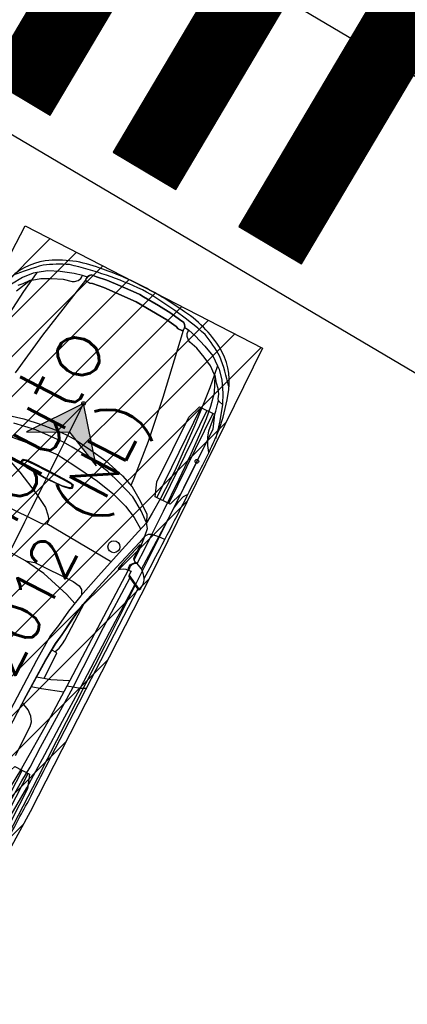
# Model space of a CAD drawing. Header units: metres. Extents: x 147454 to 148962, y 409264 to 410698.
# Tile 18 of 36: x 147486.32 to 147488.97, y 410622.19 to 410628.94. Entities that reach past the tile are written whole.
import ezdxf
from ezdxf.enums import TextEntityAlignment as Align

# ---------------------------------------------------------------- set-up
doc = ezdxf.new("R2010")
doc.units = ezdxf.units.M
doc.layers.get('0').update_dxf_attribs({"color": 151})
doc.layers.get('Defpoints').update_dxf_attribs({"color": 171})
doc.layers.add('Iv-a-hulp', color=161, linetype='Continuous', plot=False)
doc.layers.add('OPTIE 03 - TIJDELIJKE ONTSLUITING', color=7, linetype='Continuous')
doc.styles.add('TSText', font='Simplex.shx')

# ---------------------------------------------------------------- blocks, each defined once
blk = doc.blocks.new('*U6')
at = {"color": 40, "true_color": 0xf8d731, "const_width": 0.5}
for points in [[(-3.1306, 0.1101), (-1.6023, 2.6917)], [(-2.27, -0.3993), (-0.7418, 2.1823)], [(-1.4095, -0.9087), (0.1187, 1.6728)]]:
    blk.add_lwpolyline(points, dxfattribs=at)
at = {"color": 40, "true_color": 0xf8d731}
for points in [[(-3.3457, 0.2375), (-2.9154, -0.0172), (-1.3872, 2.5643), (-1.8174, 2.819)], [(-2.4852, -0.272), (-2.0549, -0.5267), (-0.5267, 2.0549), (-0.9569, 2.3096)], [(-1.6246, -0.7814), (-1.1944, -1.0361), (0.3339, 1.5455), (-0.0964, 1.8002)]]:
    blk.add_lwpolyline(points, close=True, dxfattribs=at)
blk = doc.blocks.new('*U228')
at = {"color": 2, "linetype": 'Continuous', "ltscale": 1.524}
blk.add_circle((0, 0), 0.0127, dxfattribs=at)
blk = doc.blocks.new('*U233')
at = {"color": 4, "linetype": 'Continuous', "ltscale": 1.524, "flags": 128}
blk.add_lwpolyline([(147482.8629, 410621.4417), (147483.3466, 410622.2017), (147484.3595, 410623.6801), (147486.3562, 410627.5305), (147487.9822, 410626.6909), (147487.2036, 410625.1038), (147486.3906, 410623.5113), (147483.9066, 410618.9415)], dxfattribs=at)
blk = doc.blocks.new('*U237')
at = {"color": 7, "linetype": 'Continuous', "ltscale": 1.524}
for p, q in [((-1.063, 2.519), (-1.312, 2.673)), ((-1.336, 2.357), (-2.241, 2.446)), ((-1.388, 2.5), (-1.039, 2.337)), ((-1.265, 2.529), (-1.174, 2.445)), ((-1.174, 2.445), (-1.039, 2.337)), ((-0.867, 2.351), (-1.063, 2.519)), ((-1.024, 2.315), (-1.336, 2.357)), ((-1.039, 2.337), (-1.02, 2.309)), ((-0.819, 2.286), (-1.024, 2.315)), ((-1.02, 2.309), (-0.891, 2.146)), ((-0.819, 2.286), (-0.867, 2.351)), ((-0.666, 2.085), (-0.819, 2.286)), ((-0.891, 2.146), (-0.786, 1.931)), ((-0.556, 1.828), (-0.666, 2.085)), ((-0.786, 1.931), (-0.68, 1.693)), ((-0.45, 1.534), (-0.556, 1.828)), ((-2.012, 1.523), (-3.047, 1.683)), ((-0.68, 1.693), (-0.628, 1.487)), ((-4.001, 1.523), (-3.873, 1.036)), ((-0.464, 1.232), (-2.012, 1.523)), ((-0.628, 1.487), (-0.604, 1.441)), ((-0.604, 1.441), (-0.546, 1.375)), ((-0.546, 1.375), (-0.484, 1.347)), ((-0.484, 1.347), (-0.441, 1.342)), ((-0.402, 1.342), (-0.45, 1.534)), ((-0.441, 1.342), (-0.402, 1.342)), ((-0.386, 1.229), (-0.402, 1.342)), ((-3.973, 0.682), (-4.064, 1.187)), ((-0.476, 1.209), (-0.482, 1.121)), ((-0.482, 1.121), (-0.476, 1.209)), ((-0.482, 1.121), (-0.458, 1.058)), ((-0.458, 1.058), (-0.482, 1.121)), ((-0.464, 1.232), (-0.476, 1.209)), ((-0.476, 1.209), (-0.464, 1.232)), ((-0.434, 1.238), (-0.464, 1.232)), ((-0.464, 1.232), (-0.434, 1.238)), ((-0.398, 1.232), (-0.434, 1.238)), ((-0.434, 1.238), (-0.398, 1.232)), ((-0.368, 1.226), (-0.398, 1.232)), ((-0.398, 1.232), (-0.368, 1.226)), ((-0.333, 1.203), (-0.368, 1.226)), ((-0.368, 1.226), (-0.333, 1.203)), ((-0.297, 1.168), (-0.333, 1.203)), ((-0.333, 1.203), (-0.297, 1.168)), ((-0.285, 1.052), (-0.297, 1.168)), ((-0.297, 1.168), (-0.285, 1.052)), ((-4.805, 1.02), (-4.985, 0.565)), ((-4.364, 1.081), (-4.282, 0.443)), ((-3.873, 1.036), (-3.81, 0.629)), ((-0.458, 1.058), (-0.422, 0.796)), ((-0.422, 0.796), (-0.458, 1.058)), ((-0.249, 0.808), (-0.285, 1.052)), ((-0.285, 1.052), (-0.249, 0.808)), ((-3.946, 0.222), (-3.973, 0.682)), ((-0.422, 0.796), (-0.375, 0)), ((-0.375, 0), (-0.422, 0.796)), ((-0.219, 0.482), (-0.249, 0.808)), ((-0.249, 0.808), (-0.219, 0.482)), ((-5.789, -0.395), (-5.8, 0.534)), ((-4.985, 0.565), (-5.239, 0.018)), ((-4.829, 0.442), (-4.8, 0.613)), ((-4.819, 0.417), (-4.794, 0.56)), ((-4.8, 0.613), (-4.775, 0.641)), ((-4.794, 0.56), (-4.768, 0.619)), ((-4.775, 0.641), (-4.746, 0.644)), ((-4.768, 0.619), (-4.746, 0.625)), ((-4.746, 0.644), (-4.717, 0.641)), ((-4.746, 0.625), (-4.727, 0.622)), ((-4.727, 0.622), (-4.705, 0.61)), ((-4.717, 0.641), (-4.689, 0.632)), ((-4.705, 0.61), (-4.685, 0.582)), ((-4.689, 0.632), (-4.673, 0.566)), ((-4.685, 0.582), (-4.682, 0.352)), ((-4.673, 0.566), (-4.663, 0.461)), ((-4.663, 0.461), (-4.657, 0)), ((-3.81, 0.629), (-3.764, 0.23)), ((-0.202, 0.093), (-0.219, 0.482)), ((-0.219, 0.482), (-0.202, 0.093)), ((-4.845, 0), (-4.829, 0.442)), ((-4.832, 0), (-4.819, 0.417)), ((-4.682, 0.352), (-4.679, 0)), ((-4.282, 0.443), (-4.247, 0)), ((-3.764, 0.23), (-3.755, 0)), ((-6.698, -0.467), (-6.68, 0)), ((-5.239, 0.018), (-5.429, -0.312)), ((-4.829, -0.442), (-4.845, 0)), ((-4.819, -0.417), (-4.832, 0)), ((-4.679, 0), (-4.682, -0.352)), ((-4.657, 0), (-4.663, -0.461)), ((-4.247, 0), (-4.282, -0.443)), ((-3.929, 0), (-3.946, 0.222)), ((-3.946, -0.222), (-3.929, 0)), ((-3.755, 0), (-3.764, -0.23)), ((-0.375, 0), (-0.422, -0.796)), ((-0.422, -0.796), (-0.375, 0)), ((-0.196, 0), (-0.202, 0.093)), ((-0.202, 0.093), (-0.196, 0)), ((-0.202, -0.093), (-0.196, 0)), ((-0.196, 0), (-0.202, -0.093)), ((-3.973, -0.682), (-3.946, -0.222)), ((-0.219, -0.482), (-0.202, -0.093)), ((-0.202, -0.093), (-0.219, -0.482)), ((-5.779, -0.467), (-5.789, -0.395)), ((-5.546, -0.436), (-5.641, -0.508)), ((-5.429, -0.312), (-5.546, -0.436)), ((-4.8, -0.613), (-4.829, -0.442)), ((-4.794, -0.56), (-4.819, -0.417)), ((-4.682, -0.352), (-4.685, -0.582)), ((-4.282, -0.443), (-4.364, -1.081)), ((-3.764, -0.23), (-3.81, -0.629)), ((-6.762, -0.96), (-6.698, -0.467)), ((-6.698, -0.467), (-6.632, -0.67)), ((-5.836, -2.172), (-5.736, -0.508)), ((-5.736, -0.508), (-5.779, -0.467)), ((-5.641, -0.508), (-5.736, -0.508)), ((-4.775, -0.641), (-4.8, -0.613)), ((-4.768, -0.619), (-4.794, -0.56)), ((-4.746, -0.644), (-4.775, -0.641)), ((-4.746, -0.625), (-4.768, -0.619)), ((-4.727, -0.622), (-4.746, -0.625)), ((-4.717, -0.641), (-4.746, -0.644)), ((-4.705, -0.61), (-4.727, -0.622)), ((-4.689, -0.632), (-4.717, -0.641)), ((-4.685, -0.582), (-4.705, -0.61)), ((-4.673, -0.566), (-4.689, -0.632)), ((-4.663, -0.461), (-4.673, -0.566)), ((-3.81, -0.629), (-3.873, -1.036)), ((-0.249, -0.808), (-0.219, -0.482)), ((-0.219, -0.482), (-0.249, -0.808)), ((-6.632, -0.67), (-6.621, -1.63)), ((-4.064, -1.187), (-3.973, -0.682)), ((-0.422, -0.796), (-0.458, -1.058)), ((-0.458, -1.058), (-0.422, -0.796)), ((-0.285, -1.052), (-0.249, -0.808)), ((-0.249, -0.808), (-0.285, -1.052)), ((-6.946, -1.641), (-6.762, -0.96)), ((-4.364, -1.081), (-4.446, -1.514)), ((-3.873, -1.036), (-4.001, -1.523)), ((-0.458, -1.058), (-0.482, -1.121)), ((-0.482, -1.121), (-0.458, -1.058)), ((-0.297, -1.168), (-0.285, -1.052)), ((-0.285, -1.052), (-0.297, -1.168)), ((-4.164, -1.523), (-4.064, -1.187)), ((-0.464, -1.232), (-2.012, -1.523)), ((-0.482, -1.121), (-0.476, -1.209)), ((-0.476, -1.209), (-0.482, -1.121)), ((-0.476, -1.209), (-0.464, -1.232)), ((-0.464, -1.232), (-0.476, -1.209)), ((-0.464, -1.232), (-0.434, -1.238)), ((-0.434, -1.238), (-0.464, -1.232)), ((-0.434, -1.238), (-0.398, -1.232)), ((-0.398, -1.232), (-0.434, -1.238)), ((-0.386, -1.229), (-0.402, -1.342)), ((-0.398, -1.232), (-0.368, -1.226)), ((-0.368, -1.226), (-0.398, -1.232)), ((-0.368, -1.226), (-0.333, -1.203)), ((-0.333, -1.203), (-0.368, -1.226)), ((-0.333, -1.203), (-0.297, -1.168)), ((-0.297, -1.168), (-0.333, -1.203)), ((-4.446, -1.514), (-4.573, -1.895)), ((-4.309, -1.948), (-4.164, -1.523)), ((-4.001, -1.523), (-4.119, -1.833)), ((-2.012, -1.523), (-3.047, -1.683)), ((-0.68, -1.693), (-0.628, -1.487)), ((-0.628, -1.487), (-0.604, -1.441)), ((-0.604, -1.441), (-0.546, -1.375)), ((-0.45, -1.534), (-0.556, -1.828)), ((-0.546, -1.375), (-0.484, -1.347)), ((-0.484, -1.347), (-0.441, -1.342)), ((-0.402, -1.342), (-0.45, -1.534)), ((-0.441, -1.342), (-0.402, -1.342)), ((-8.578, -1.718), (-9.979, -1.702)), ((-7.934, -1.735), (-8.578, -1.718)), ((-7.647, -1.794), (-7.934, -1.735)), ((-7.04, -1.889), (-6.946, -1.641)), ((-6.621, -1.63), (-6.642, -1.792)), ((-3.047, -1.683), (-3.937, -1.78)), ((-0.786, -1.931), (-0.68, -1.693)), ((-9.403, -1.869), (-10.245, -1.869)), ((-9.646, -2.057), (-9.566, -1.873)), ((-9.566, -1.873), (-8.472, -1.896)), ((-8.467, -1.886), (-9.403, -1.869)), ((-9.093, -2.104), (-9.156, -1.882)), ((-8.813, -2.2), (-8.905, -1.887)), ((-8.472, -1.896), (-8.051, -1.922)), ((-8.046, -1.911), (-8.467, -1.886)), ((-8.211, -2.038), (-8.211, -1.915)), ((-8.211, -1.99), (-8.1, -2.039)), ((-8.051, -1.922), (-7.8, -1.96)), ((-7.794, -1.948), (-8.046, -1.911)), ((-7.8, -1.96), (-6.978, -2.061)), ((-7.459, -1.988), (-7.794, -1.948)), ((-7.259, -1.845), (-7.647, -1.794)), ((-7.059, -2.04), (-7.459, -1.988)), ((-6.83, -1.931), (-7.259, -1.845)), ((-6.243, -2.074), (-6.83, -1.931)), ((-6.694, -1.883), (-6.803, -1.936)), ((-6.642, -1.792), (-6.694, -1.883)), ((-4.573, -1.895), (-4.709, -2.187)), ((-4.509, -2.258), (-4.309, -1.948)), ((-4.119, -1.833), (-4.282, -2.081)), ((-3.937, -1.78), (-4.102, -1.79)), ((-0.891, -2.146), (-0.786, -1.931)), ((-0.556, -1.828), (-0.666, -2.085)), ((-9.856, -2.247), (-9.748, -2.175)), ((-9.748, -2.175), (-9.646, -2.057)), ((-8.926, -2.583), (-9.093, -2.104)), ((-8.857, -2.05), (-8.211, -2.038)), ((-8.644, -2.586), (-8.813, -2.2)), ((-8.1, -2.039), (-7.976, -2.065)), ((-7.976, -2.065), (-7.877, -2.065)), ((-7.877, -2.065), (-6.913, -2.078)), ((-6.572, -2.166), (-7.059, -2.04)), ((-5.884, -2.349), (-6.572, -2.166)), ((-5.667, -2.229), (-6.243, -2.074)), ((-4.709, -2.187), (-4.872, -2.435)), ((-4.282, -2.081), (-4.509, -2.4)), ((-1.02, -2.309), (-0.891, -2.146)), ((-0.666, -2.085), (-0.819, -2.286)), ((-10.691, -2.271), (-9.961, -2.267)), ((-9.961, -2.267), (-9.856, -2.247)), ((-5.903, -2.399), (-5.907, -2.419)), ((-5.907, -2.419), (-5.891, -2.439)), ((-5.874, -2.399), (-5.903, -2.399)), ((-5.155, -2.555), (-5.884, -2.349)), ((-5.748, -2.427), (-5.874, -2.399)), ((-5.187, -2.587), (-5.748, -2.427)), ((-5.062, -2.384), (-5.667, -2.229)), ((-4.692, -2.487), (-5.062, -2.384)), ((-4.692, -2.487), (-4.509, -2.258)), ((-4.509, -2.4), (-4.692, -2.487)), ((-1.336, -2.357), (-2.241, -2.446)), ((-1.388, -2.5), (-1.039, -2.337)), ((-1.024, -2.315), (-1.336, -2.357)), ((-1.174, -2.445), (-1.039, -2.337)), ((-0.867, -2.351), (-1.063, -2.519)), ((-1.039, -2.337), (-1.02, -2.309)), ((-0.819, -2.286), (-1.024, -2.315)), ((-0.819, -2.286), (-0.867, -2.351)), ((-11.847, -2.637), (-11.135, -2.661)), ((-10.892, -2.528), (-11.714, -2.473)), ((-9.684, -2.575), (-10.892, -2.528)), ((-8.778, -2.585), (-9.684, -2.575)), ((-5.826, -2.612), (-8.778, -2.585)), ((-8.732, -2.72), (-8.778, -2.585)), ((-5.891, -2.439), (-5.846, -2.511)), ((-5.846, -2.511), (-5.829, -2.551)), ((-5.829, -2.551), (-5.829, -2.575)), ((-5.829, -2.575), (-5.826, -2.612)), ((-5.826, -2.612), (-5.78, -2.599)), ((-5.826, -2.612), (-5.817, -2.679)), ((-5.813, -2.623), (-5.825, -2.624)), ((-5.78, -2.619), (-5.813, -2.623)), ((-5.78, -2.599), (-5.744, -2.595)), ((-5.744, -2.611), (-5.78, -2.619)), ((-5.744, -2.595), (-5.699, -2.599)), ((-5.711, -2.619), (-5.744, -2.611)), ((-5.67, -2.635), (-5.711, -2.619)), ((-5.699, -2.599), (-5.674, -2.607)), ((-5.674, -2.607), (-5.613, -2.663)), ((-5.625, -2.675), (-5.67, -2.635)), ((-5.592, -2.679), (-5.564, -2.627)), ((-5.564, -2.627), (-5.543, -2.607)), ((-5.563, -2.626), (-5.411, -2.626)), ((-5.543, -2.607), (-5.498, -2.599)), ((-5.498, -2.599), (-5.257, -2.599)), ((-5.411, -2.626), (-5.217, -2.622)), ((-5.257, -2.599), (-5.208, -2.595)), ((-5.217, -2.622), (-4.974, -2.595)), ((-5.208, -2.595), (-5.187, -2.587)), ((-4.974, -2.595), (-5.155, -2.555)), ((-4.974, -2.595), (-4.795, -2.566)), ((-4.907, -2.646), (-4.974, -2.595)), ((-4.87, -2.718), (-4.907, -2.646)), ((-4.795, -2.566), (-4.692, -2.487)), ((-4.44, -2.502), (-4.692, -2.487)), ((-4.058, -2.518), (-4.44, -2.502)), ((-3.345, -2.518), (-4.058, -2.518)), ((-2.241, -2.446), (-3.345, -2.518)), ((-2.854, -2.667), (-2.37, -2.638)), ((-2.37, -2.638), (-1.983, -2.609)), ((-1.983, -2.609), (-1.693, -2.566)), ((-1.693, -2.566), (-1.388, -2.5)), ((-1.499, -2.664), (-1.475, -2.641)), ((-1.475, -2.641), (-1.375, -2.603)), ((-1.375, -2.603), (-1.265, -2.529)), ((-1.063, -2.519), (-1.312, -2.673)), ((-1.265, -2.529), (-1.174, -2.445)), ((-11.927, -2.801), (-11.223, -2.832)), ((-11.223, -2.832), (-10.366, -2.851)), ((-11.135, -2.661), (-10.775, -2.689)), ((-10.775, -2.689), (-10.269, -2.689)), ((-10.366, -2.851), (-9.519, -2.86)), ((-10.269, -2.689), (-9.519, -2.708)), ((-9.519, -2.708), (-8.732, -2.72)), ((-9.519, -2.86), (-8.686, -2.874)), ((-8.732, -2.72), (-7.222, -2.711)), ((-8.686, -2.874), (-8.732, -2.72)), ((-8.621, -3), (-8.686, -2.874)), ((-8.686, -2.874), (-7.25, -2.883)), ((-7.222, -2.711), (-5.966, -2.729)), ((-5.944, -2.687), (-6.103, -3)), ((-6.093, -3.035), (-5.911, -2.679)), ((-5.911, -2.679), (-5.944, -2.687)), ((-5.817, -2.679), (-5.911, -2.679)), ((-5.666, -2.864), (-4.84, -2.878)), ((-5.6, -2.723), (-5.625, -2.675)), ((-5.613, -2.663), (-5.592, -2.679)), ((-5.6, -2.723), (-5.592, -2.679)), ((-5.598, -2.722), (-5.228, -2.726)), ((-5.228, -2.726), (-4.87, -2.718)), ((-4.87, -2.718), (-4.282, -2.711)), ((-4.84, -2.878), (-4.87, -2.718)), ((-4.84, -2.878), (-4.699, -2.879)), ((-4.833, -3.03), (-4.84, -2.878)), ((-4.699, -2.879), (-4.394, -2.885)), ((-4.282, -2.711), (-3.479, -2.689)), ((-3.479, -2.689), (-2.854, -2.667)), ((-2.511, -2.914), (-2.348, -2.827)), ((-2.348, -2.827), (-2.206, -2.783)), ((-2.206, -2.783), (-1.968, -2.754)), ((-1.968, -2.754), (-1.745, -2.718)), ((-1.539, -2.782), (-1.891, -2.899)), ((-1.745, -2.718), (-1.499, -2.664)), ((-1.312, -2.673), (-1.539, -2.782)), ((-1.539, -2.782), (-1.518, -2.701)), ((-1.518, -2.701), (-1.499, -2.664)), ((-7.25, -2.883), (-6.048, -2.892)), ((-4.394, -2.885), (-4.111, -2.885)), ((-4.111, -2.885), (-3.94, -2.914)), ((-3.94, -2.914), (-3.784, -2.957)), ((-3.784, -2.957), (-3.687, -3.023)), ((-2.64, -3.011), (-2.511, -2.914)), ((-2.159, -2.971), (-2.301, -3)), ((-1.891, -2.899), (-2.159, -2.971))]:
    blk.add_line(p, q, dxfattribs=at)
at = {"color": 2, "linetype": 'Continuous', "ltscale": 1.524}
for p, q in [((-10.918, -2.56), (-13.169, -2.56)), ((-10.918, -2.71), (-13.169, -2.71))]:
    blk.add_line(p, q, dxfattribs=at)
at = {"color": 7, "linetype": 'Continuous', "ltscale": 1.524, "flags": 128}
blk.add_lwpolyline([(-12.947, -2.991, -0.001731), (-11.864, -2.992, 0.015295), (-11.338, -3.002, -0.002997), (-10.359, -2.997), (-9.007, -2.997), (-8.65, -3, 0.003416), (-8.597, -3), (-6.103, -3, -0.0059), (-6.103, -3.002, 0.006681), (-6.106, -3.007, 0.086242), (-6.108, -3.011, 0.010282), (-6.108, -3.013, 0.019469), (-6.108, -3.013, -0.002747), (-6.108, -3.014, 0.009896), (-6.108, -3.015, -0.007246), (-6.108, -3.015, 0.019151), (-6.108, -3.016, -0.009953), (-6.108, -3.016, 0.02206), (-6.108, -3.016, 0.019116), (-6.107, -3.019, 0.049086), (-6.107, -3.021, 0.006478), (-6.106, -3.022, 0.028704), (-6.106, -3.023), (-6.105, -3.024), (-6.105, -3.024), (-6.105, -3.024), (-6.105, -3.024), (-6.104, -3.025, -0.028056), (-6.104, -3.025, 0.033418), (-6.104, -3.025, 0.00867), (-6.101, -3.028, 0.000288), (-6.097, -3.032, 0.091006), (-6.093, -3.035), (-6.06, -3.049, 0.000003), (-6.059, -3.05, 0.250979), (-6.053, -3.051, 0.0603), (-5.964, -3.055, 0.089605), (-5.826, -3.018, -0.000328), (-5.078, -3.027, 0.00399), (-3.145, -3.016, 0.020498), (-2.081, -2.977, 0.045444), (-1.303, -2.795, 0.168335), (-0.493, -2.239, 0.121029), (-0.079, -1.072, 0.039871), (0, 0, 0.039871), (-0.079, 1.072, 0.121029), (-0.493, 2.239, 0.168335), (-1.303, 2.795, 0.045444)], format="xyb", dxfattribs=at)
at = {"color": 1, "linetype": 'Continuous', "ltscale": 1.524, "flags": 128}
blk.add_lwpolyline([(-10.918, -2.372), (-10.918, -2.747), (-11.233, -2.86), (-12.854, -2.86), (-13.169, -2.747), (-13.169, -2.372), (-12.854, -2.259), (-11.233, -2.259)], close=True, dxfattribs=at)
at = {"color": 7, "linetype": 'Continuous', "ltscale": 1.524}
blk.add_circle((-5.503, -2.084), 0.135, dxfattribs=at)
for centre, radius, start, end in [((-5.375, -2.219), 6.528, 43.0418, 49.2562), ((-3.675, 0.237), 3.666, 23.7799, 33.0718), ((-8.713, -0.378), 8.65, 2.5062, 14.0037), ((-8.713, 0.378), 8.65, 345.9963, 357.4938), ((-3.675, -0.237), 3.666, 326.9282, 336.2201), ((-5.375, 2.219), 6.528, 310.7438, 316.9582), ((-6.087, -2.583), 0.506, 300.7803, 344.0284)]:
    blk.add_arc(centre, radius, start, end, dxfattribs=at)
blk = doc.blocks.new('*U236')
at = {"color": 2, "linetype": 'Continuous', "ltscale": 1.524}
for p, q in [((0.8039, -0.0281), (0.5018, -0.644)), ((0.845, -0.0483), (0.5428, -0.6641)), ((0.8861, -0.0684), (0.5839, -0.6843))]:
    blk.add_line(p, q, dxfattribs=at)
at = {"color": 1, "linetype": 'Continuous', "ltscale": 1.524, "flags": 128}
blk.add_lwpolyline([(0.7937, -0.0231), (0.8962, -0.0734), (0.8848, -0.1748), (0.6673, -0.6182), (0.5941, -0.6893), (0.4916, -0.639), (0.503, -0.5376), (0.7205, -0.0942)], close=True, dxfattribs=at)
at = {"xscale": 0.3047304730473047, "yscale": 0.3047304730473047, "zscale": 0.3047304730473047, "rotation": 62.69035036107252}
blk.add_blockref('*U237', (0.4129, 0.7997), dxfattribs=at)
at = {"color": 7, "style": 'TSText'}
for s, height, p in [('Personenauto', 0.43575, (-0.9311, -1.2524)), ('CROW 2012 (NL)', 0.2905, (-0.4471, -1.5023))]:
    blk.add_text(s, height=height, rotation=62.69035, dxfattribs=at).set_placement(p, align=Align.MIDDLE_CENTER)
blk = doc.blocks.new('*U267')
at = {"color": 6, "linetype": 'Continuous', "ltscale": 1.524}
blk.add_circle((0, 0), 0.0127, dxfattribs=at)
blk = doc.blocks.new('*U268')
blk.add_hatch(color=4).paths.add_polyline_path([(0, 0), (-0.3904, -0.1936), (-0.0959, -0.1956), (0.0859, -0.4272)])
at = {"color": 4, "linetype": 'Continuous', "ltscale": 1.524, "flags": 128}
blk.add_lwpolyline([(0, 0), (-0.3904, -0.1936), (-0.0959, -0.1956), (0.0859, -0.4272)], close=True, dxfattribs=at)
blk = doc.blocks.new('*U176')
at = {"transparency": 33554585}
h = blk.add_hatch(dxfattribs=at)
h.set_pattern_fill('LINE', color=3, scale=0.06096, angle=45, style=0)
h.paths.add_polyline_path([(147466.6561, 410582.4601), (147466.6825, 410582.618), (147470.1462, 410582.0396), (147470.9979, 410581.9149), (147471.8324, 410581.8248), (147472.6464, 410581.7842), (147473.428, 410581.8059), (147474.1639, 410581.8975), (147474.5201, 410581.9731), (147474.8673, 410582.0701), (147475.2032, 410582.1901), (147475.5282, 410582.3353), (147475.8383, 410582.5068), (147476.1317, 410582.7071), (147476.3924, 410582.927), (147476.6413, 410583.1868), (147476.8626, 410583.468), (147477.0606, 410583.7633), (147477.4055, 410584.3866), (147477.7299, 410585.067), (147478.0438, 410585.7993), (147478.3069, 410586.4872), (147478.5733, 410587.2793), (147478.8067, 410588.0883), (147478.987, 410588.9065), (147479.098, 410589.733), (147479.1388, 410590.5119), (147479.1148, 410591.3482), (147479.0241, 410592.1558), (147478.9381, 410592.5897), (147477.9591, 410596.6679), (147477.8605, 410597.5834), (147477.7883, 410598.5157), (147477.7457, 410599.4019), (147477.7282, 410600.3419), (147477.7391, 410601.2819), (147477.7784, 410602.2201), (147477.8457, 410603.153), (147477.9403, 410604.0784), (147478.0533, 410604.937), (147478.1999, 410605.8481), (147478.3729, 410606.7515), (147478.5725, 410607.6497), (147478.7954, 410608.5437), (147479.1747, 410610.3015), (147479.5902, 410612.0825), (147480.0479, 410613.8525), (147480.5494, 410615.6176), (147481.0783, 410617.3246), (147481.683, 410619.1204), (147481.8572, 410619.5629), (147482.0542, 410619.9946), (147482.4951, 410620.8157), (147482.8629, 410621.4417), (147483.3466, 410622.2017), (147484.3595, 410623.6801), (147486.3562, 410627.5305), (147487.9822, 410626.6909), (147487.2036, 410625.1038), (147486.3906, 410623.5113), (147483.9066, 410618.9415), (147483.5279, 410618.1584), (147483.1819, 410617.3602), (147482.8705, 410616.5516), (147482.6137, 410615.7975), (147482.1107, 410614.1074), (147481.646, 410612.3852), (147481.2225, 410610.6527), (147480.841, 410608.9138), (147480.508, 410607.2064), (147480.2091, 410605.4566), (147479.97, 410603.76), (147479.8826, 410602.8801), (147479.8221, 410602.0006), (147479.7883, 410601.1232), (147479.7811, 410600.245), (147479.8003, 410599.3663), (147479.8428, 410598.5363), (147479.914, 410597.6553), (147480.0422, 410596.5446), (147480.4406, 410595.7432), (147480.7986, 410594.8672), (147481.0865, 410593.9716), (147481.3022, 410593.0693), (147481.4495, 410592.1498), (147481.5243, 410591.2675), (147481.4364, 410590.3389), (147481.3078, 410589.4661), (147481.1219, 410588.5006), (147480.8935, 410587.5519), (147480.6942, 410586.8494), (147480.3982, 410584.3928), (147480.2942, 410583.8574), (147480.1407, 410583.3325), (147479.935, 410582.836), (147479.6881, 410582.3813), (147479.3964, 410581.9528), (147479.06, 410581.5512), (147478.6811, 410581.1791), (147478.265, 410580.8423), (147477.842, 410580.5595), (147477.3812, 410580.3063), (147476.8981, 410580.0929), (147476.4095, 410579.9232), (147475.9148, 410579.7932), (147475.4259, 410579.7022), (147474.9211, 410579.6436), (147474.4275, 410579.6186), (147473.9229, 410579.624), (147473.4221, 410579.658), (147472.9275, 410579.7178), (147470.095, 410580.1658), (147466.3799, 410580.8132), (147466.6561, 410582.4601), (147466.6561, 410582.4601)], flags=16)
h.paths.add_polyline_path([(147484.9361, 410622.7731), (147485.0304, 410622.7274), (147485.127, 410622.6866), (147485.2256, 410622.6509), (147485.326, 410622.6205), (147485.4277, 410622.5953), (147485.5307, 410622.5756), (147485.5989, 410622.5655), (147485.6487, 410622.57), (147485.6967, 410622.5842), (147485.7409, 410622.6076), (147485.7712, 410622.6316), (147485.7975, 410622.66), (147485.8254, 410622.695), (147485.8504, 410622.7321), (147485.9174, 410622.8243), (147485.989, 410622.9129), (147486.0653, 410622.9976), (147486.0779, 410623.0108), (147486.0795, 410623.0136), (147486.0808, 410623.0164), (147486.0899, 410623.035), (147486.0997, 410623.0531), (147486.112, 410623.0756), (147486.1232, 410623.0986), (147486.1363, 410623.1254), (147486.1506, 410623.1516), (147486.1601, 410623.1691), (147486.1688, 410623.1869), (147486.2445, 410623.3336), (147486.3208, 410623.48), (147486.3866, 410623.6005), (147486.397, 410623.6211), (147486.4643, 410623.7541), (147486.5323, 410623.8867), (147486.7214, 410624.2527), (147486.772, 410624.349), (147486.7758, 410624.3563), (147486.7796, 410624.3635), (147487.1283, 410625.0389), (147487.1285, 410625.0386), (147487.1286, 410625.0384), (147487.1291, 410625.0377), (147487.1296, 410625.037), (147487.1301, 410625.0364), (147487.1307, 410625.036), (147487.1308, 410625.0358), (147487.131, 410625.0357), (147487.1311, 410625.0357), (147487.1312, 410625.0356), (147487.1312, 410625.0356), (147487.1313, 410625.0356), (147487.1314, 410625.0355), (147487.1315, 410625.0354), (147487.1317, 410625.0354), (147487.1318, 410625.0353), (147487.1318, 410625.0353), (147487.1318, 410625.0353), (147487.1319, 410625.0353), (147487.1319, 410625.0353), (147487.132, 410625.0352), (147487.132, 410625.0352), (147487.1324, 410625.0351), (147487.1327, 410625.035), (147487.133, 410625.0349), (147487.1333, 410625.0349), (147487.1335, 410625.0349), (147487.1337, 410625.0348), (147487.1338, 410625.0348), (147487.134, 410625.0348), (147487.1343, 410625.0349), (147487.1344, 410625.0349), (147487.1345, 410625.0349), (147487.1346, 410625.0349), (147487.1348, 410625.0349), (147487.1349, 410625.0349), (147487.1349, 410625.035), (147487.1349, 410625.035), (147487.1349, 410625.035), (147487.1355, 410625.0351), (147487.1361, 410625.0353), (147487.1369, 410625.0356), (147487.1376, 410625.0358), (147487.1384, 410625.0362), (147487.1391, 410625.0367), (147487.1476, 410625.0436), (147487.1477, 410625.0437), (147487.1479, 410625.0438), (147487.1486, 410625.0444), (147487.149, 410625.0453), (147487.1565, 410625.0566), (147487.1625, 410625.0687), (147487.1691, 410625.0896), (147487.1719, 410625.1113), (147487.2254, 410625.212), (147487.2789, 410625.3126), (147487.4136, 410625.5744), (147487.5462, 410625.8373), (147487.6372, 410626.0235), (147487.6842, 410626.1309), (147487.7058, 410626.1978), (147487.7239, 410626.2658), (147487.7384, 410626.3346), (147487.7439, 410626.3671), (147487.7525, 410626.4275), (147487.753, 410626.4885), (147487.7454, 410626.549), (147487.7298, 410626.608), (147487.7064, 410626.6643), (147487.6782, 410626.7108), (147487.6468, 410626.7552), (147487.6124, 410626.7973), (147487.5752, 410626.837), (147487.5354, 410626.874), (147487.4931, 410626.9082), (147487.4485, 410626.9394), (147487.3598, 410627.0005), (147487.2681, 410627.057), (147487.1735, 410627.1085), (147487.1692, 410627.1107), (147487.0725, 410627.1582), (147486.9734, 410627.2006), (147486.8723, 410627.2377), (147486.8678, 410627.2392), (147486.8165, 410627.2575), (147486.7642, 410627.2722), (147486.711, 410627.2832), (147486.6571, 410627.2906), (147486.6028, 410627.2942), (147486.5485, 410627.2941), (147486.4942, 410627.2903), (147486.4348, 410627.2766), (147486.3776, 410627.2552), (147486.3239, 410627.2264), (147486.2744, 410627.1907), (147486.2302, 410627.1487), (147486.1812, 410627.0983), (147486.1349, 410627.0453), (147486.0915, 410626.99), (147486.0721, 410626.9633), (147485.9676, 410626.7844), (147485.9127, 410626.6808), (147485.7752, 410626.4205), (147485.6397, 410626.159), (147485.5886, 410626.0571), (147485.5375, 410625.9552), (147485.5214, 410625.9404), (147485.5082, 410625.9229), (147485.5018, 410625.911), (147485.4969, 410625.8983), (147485.4964, 410625.8975), (147485.4964, 410625.8966), (147485.4964, 410625.8964), (147485.4964, 410625.8962), (147485.4956, 410625.8853), (147485.4957, 410625.8844), (147485.4958, 410625.8836), (147485.4961, 410625.8828), (147485.4963, 410625.8821), (147485.4965, 410625.8815), (147485.4967, 410625.8809), (147485.4967, 410625.8809), (147485.4967, 410625.8808), (147485.4967, 410625.8808), (147485.4967, 410625.8808), (147485.4968, 410625.8806), (147485.4968, 410625.8805), (147485.4969, 410625.8804), (147485.497, 410625.8803), (147485.4971, 410625.88), (147485.4972, 410625.8799), (147485.4973, 410625.8798), (147485.4974, 410625.8797), (147485.4975, 410625.8795), (147485.4978, 410625.8793), (147485.498, 410625.8791), (147485.4983, 410625.8789), (147485.4986, 410625.8787), (147485.4986, 410625.8786), (147485.4986, 410625.8786), (147485.4987, 410625.8786), (147485.4988, 410625.8785), (147485.4988, 410625.8785), (147485.4988, 410625.8785), (147485.4989, 410625.8785), (147485.499, 410625.8784), (147485.4991, 410625.8783), (147485.4993, 410625.8783), (147485.4993, 410625.8782), (147485.4994, 410625.8782), (147485.4995, 410625.8782), (147485.4996, 410625.8781), (147485.4998, 410625.8781), (147485.4999, 410625.878), (147485.5006, 410625.8778), (147485.5014, 410625.8777), (147485.5022, 410625.8777), (147485.5031, 410625.8778), (147485.5034, 410625.8778), (147485.5037, 410625.8778), (147485.155, 410625.2024), (147485.1512, 410625.1951), (147485.1475, 410625.1878), (147485.0983, 410625.0908), (147484.9094, 410624.7247), (147484.8407, 410624.5925), (147484.7711, 410624.4606), (147484.7099, 410624.3377), (147484.7003, 410624.3167), (147484.625, 410624.1698), (147484.5493, 410624.0232), (147484.5398, 410624.0057), (147484.5311, 410623.9878), (147484.518, 410623.961), (147484.5037, 410623.9349), (147484.4914, 410623.9124), (147484.4802, 410623.8893), (147484.4711, 410623.8708), (147484.4612, 410623.8527), (147484.4597, 410623.8499), (147484.4583, 410623.8471), (147484.4344, 410623.7357), (147484.4046, 410623.6257), (147484.3691, 410623.5175), (147484.3629, 410623.5002), (147484.3471, 410623.4583), (147484.3347, 410623.4153), (147484.3268, 410623.3775), (147484.3247, 410623.3388), (147484.3313, 410623.2892), (147484.3475, 410623.2419), (147484.3726, 410623.1987), (147484.4459, 410623.1236), (147484.5229, 410623.0525), (147484.6036, 410622.9855), (147484.6876, 410622.9228), (147484.7748, 410622.8646), (147484.865, 410622.8111), (147484.9257, 410622.7785)], is_closed=False, flags=8)
h.paths.add_polyline_path([(147466.5316, 410581.7096), (147466.5168, 410581.6058), (147466.5075, 410581.5014), (147466.5037, 410581.3966), (147466.5054, 410581.2918), (147466.5126, 410581.1872), (147466.5252, 410581.0831), (147466.5364, 410581.0151), (147466.5559, 410580.969), (147466.5841, 410580.9277), (147466.6199, 410580.8927), (147466.652, 410580.8712), (147466.6871, 410580.8548), (147466.729, 410580.839), (147466.7719, 410580.8265), (147466.8802, 410580.7909), (147466.9864, 410580.7497), (147467.0904, 410580.703), (147467.1068, 410580.695), (147467.1099, 410580.6944), (147467.113, 410580.694), (147467.1335, 410580.691), (147467.1537, 410580.6872), (147467.1789, 410580.6824), (147467.2043, 410580.6787), (147467.2338, 410580.6745), (147467.2631, 410580.6689), (147467.2826, 410580.6651), (147467.3023, 410580.6623), (147467.4651, 410580.635), (147467.6278, 410580.6072), (147467.7626, 410580.5813), (147467.7854, 410580.5776), (147467.9326, 410580.5543), (147468.0797, 410580.53), (147468.4859, 410580.4617), (147468.5931, 410580.443), (147468.6012, 410580.4416), (147468.6092, 410580.4403), (147469.3589, 410580.3146), (147469.3587, 410580.3143), (147469.3585, 410580.3141), (147469.358, 410580.3134), (147469.3574, 410580.3127), (147469.3571, 410580.3121), (147469.3568, 410580.3114), (147469.3567, 410580.3112), (147469.3567, 410580.3111), (147469.3567, 410580.311), (147469.3566, 410580.3109), (147469.3566, 410580.3108), (147469.3566, 410580.3107), (147469.3566, 410580.3106), (147469.3566, 410580.3104), (147469.3565, 410580.3103), (147469.3565, 410580.3102), (147469.3565, 410580.3102), (147469.3565, 410580.3101), (147469.3565, 410580.3101), (147469.3565, 410580.31), (147469.3565, 410580.31), (147469.3565, 410580.3099), (147469.3565, 410580.3096), (147469.3565, 410580.3092), (147469.3565, 410580.3089), (147469.3566, 410580.3086), (147469.3566, 410580.3084), (147469.3567, 410580.3082), (147469.3567, 410580.3081), (147469.3567, 410580.308), (147469.3568, 410580.3076), (147469.3569, 410580.3076), (147469.3569, 410580.3074), (147469.357, 410580.3073), (147469.3571, 410580.3072), (147469.3571, 410580.3071), (147469.3571, 410580.3071), (147469.3571, 410580.3071), (147469.3571, 410580.3071), (147469.3575, 410580.3066), (147469.3579, 410580.306), (147469.3583, 410580.3054), (147469.3588, 410580.3048), (147469.3594, 410580.3041), (147469.36, 410580.3036), (147469.3692, 410580.2977), (147469.3694, 410580.2976), (147469.3695, 410580.2975), (147469.3703, 410580.2969), (147469.3713, 410580.2968), (147469.3843, 410580.2932), (147469.3977, 410580.2911), (147469.4196, 410580.2912), (147469.4411, 410580.2952), (147469.5533, 410580.275), (147469.6655, 410580.2548), (147469.956, 410580.2066), (147470.2468, 410580.1606), (147470.4519, 410580.1309), (147470.5685, 410580.1189), (147470.6388, 410580.1188), (147470.709, 410580.1223), (147470.779, 410580.1296), (147470.8117, 410580.1343), (147470.8718, 410580.1445), (147470.93, 410580.1627), (147470.9853, 410580.1884), (147471.0367, 410580.2213), (147471.0832, 410580.2608), (147471.1188, 410580.3019), (147471.1515, 410580.3453), (147471.1811, 410580.3909), (147471.2075, 410580.4385), (147471.2306, 410580.4877), (147471.2502, 410580.5384), (147471.2663, 410580.5903), (147471.2974, 410580.6935), (147471.3231, 410580.7981), (147471.3433, 410580.904), (147471.344, 410580.9087), (147471.3597, 410581.0153), (147471.3698, 410581.1226), (147471.3743, 410581.2302), (147471.3744, 410581.235), (147471.3761, 410581.2893), (147471.3741, 410581.3437), (147471.3683, 410581.3977), (147471.3589, 410581.4513), (147471.3457, 410581.5041), (147471.329, 410581.5558), (147471.3088, 410581.6063), (147471.2777, 410581.6587), (147471.2398, 410581.7066), (147471.196, 410581.7489), (147471.1468, 410581.7851), (147471.0934, 410581.8144), (147471.0303, 410581.8456), (147470.9658, 410581.8735), (147470.8999, 410581.898), (147470.8685, 410581.9083), (147470.6662, 410581.9531), (147470.5508, 410581.9737), (147470.2609, 410582.0252), (147469.9706, 410582.0743), (147469.8579, 410582.0918), (147469.7453, 410582.1093), (147469.7262, 410582.1201), (147469.7055, 410582.1273), (147469.6922, 410582.1297), (147469.6787, 410582.1305), (147469.6778, 410582.1307), (147469.6769, 410582.1305), (147469.6767, 410582.1305), (147469.6765, 410582.1304), (147469.6659, 410582.1278), (147469.6651, 410582.1275), (147469.6643, 410582.1271), (147469.6637, 410582.1266), (147469.663, 410582.1262), (147469.6625, 410582.1258), (147469.662, 410582.1255), (147469.662, 410582.1255), (147469.662, 410582.1254), (147469.662, 410582.1254), (147469.6619, 410582.1254), (147469.6618, 410582.1253), (147469.6617, 410582.1252), (147469.6616, 410582.1251), (147469.6616, 410582.125), (147469.6613, 410582.1248), (147469.6613, 410582.1247), (147469.6612, 410582.1246), (147469.6611, 410582.1244), (147469.661, 410582.1242), (147469.6608, 410582.1239), (147469.6607, 410582.1236), (147469.6606, 410582.1233), (147469.6605, 410582.123), (147469.6605, 410582.1229), (147469.6605, 410582.1229), (147469.6604, 410582.1228), (147469.6604, 410582.1228), (147469.6604, 410582.1227), (147469.6604, 410582.1227), (147469.6604, 410582.1226), (147469.6604, 410582.1225), (147469.6603, 410582.1223), (147469.6603, 410582.1222), (147469.6603, 410582.1221), (147469.6603, 410582.122), (147469.6603, 410582.1219), (147469.6603, 410582.1218), (147469.6603, 410582.1216), (147469.6603, 410582.1215), (147469.6603, 410582.1207), (147469.6605, 410582.12), (147469.6607, 410582.1192), (147469.661, 410582.1184), (147469.6611, 410582.1181), (147469.6612, 410582.1178), (147468.9116, 410582.2435), (147468.9035, 410582.2448), (147468.8954, 410582.2461), (147468.788, 410582.2634), (147468.3817, 410582.3314), (147468.2348, 410582.3564), (147468.088, 410582.3823), (147467.9523, 410582.403), (147467.9293, 410582.4058), (147467.7665, 410582.4326), (147467.6037, 410582.4599), (147467.5841, 410582.4636), (147467.5645, 410582.4664), (147467.5349, 410582.4707), (147467.5057, 410582.4763), (147467.4805, 410582.4811), (147467.4551, 410582.4848), (147467.4347, 410582.4877), (147467.4144, 410582.4916), (147467.4114, 410582.4922), (147467.4082, 410582.4927), (147467.2949, 410582.4815), (147467.181, 410582.4762), (147467.0671, 410582.4769), (147467.0488, 410582.4776), (147467.0041, 410582.4798), (147466.9593, 410582.4785), (147466.9208, 410582.4745), (147466.8834, 410582.4646), (147466.8382, 410582.4432), (147466.7981, 410582.4133), (147466.7646, 410582.3761), (147466.7155, 410582.2835), (147466.6713, 410582.1884), (147466.6322, 410582.0911), (147466.5982, 410581.9919), (147466.5695, 410581.8911), (147466.546, 410581.7889), (147466.5335, 410581.7212)], is_closed=False, flags=8)
at = {"color": 2, "linetype": 'Continuous', "ltscale": 1.524, "flags": 128}
blk.add_lwpolyline([(147484.9716, 410621.2112), (147485.4611, 410621.9642), (147485.9756, 410622.844), (147486.4441, 410623.7453), (147486.9022, 410624.6467), (147487.3536, 410625.5516), (147487.5323, 410625.9145)], dxfattribs=at)
at = {"color": 6, "linetype": 'Continuous', "ltscale": 1.524}
blk.add_arc((147364.7892, 410686.1351), 135.8487, 332.516174, 333.872336, dxfattribs=at)
for name, p in [('*U233', (0, 0)), ('*U236', (147486.7563, 410626.311)), ('*U268', (147486.7563, 410626.311)), ('*U228', (147487.5323, 410625.9145))]:
    blk.add_blockref(name, p)
at = {"rotation": 63.872336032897}
blk.add_blockref('*U267', (147486.7563, 410626.311), dxfattribs=at)

msp = doc.modelspace()

# ---------------------------------------------------------------- linework, layer by layer
at = {"layer": 'Defpoints'}
for points in [[(147489.228, 410628.4338), (147482.2148, 410632.5855)], [(147489.1207, 410626.4637), (147482.2459, 410630.5335)]]:
    msp.add_lwpolyline(points, dxfattribs=at)

# ---------------------------------------------------------------- block references
at = {"layer": 'Iv-a-hulp'}
msp.add_blockref('*U176', (0, 0), dxfattribs=at)
at = {"layer": 'OPTIE 03 - TIJDELIJKE ONTSLUITING'}
msp.add_blockref('*U6', (147489.4438, 410628.3061), dxfattribs=at)

doc.saveas('drawing.dxf')
